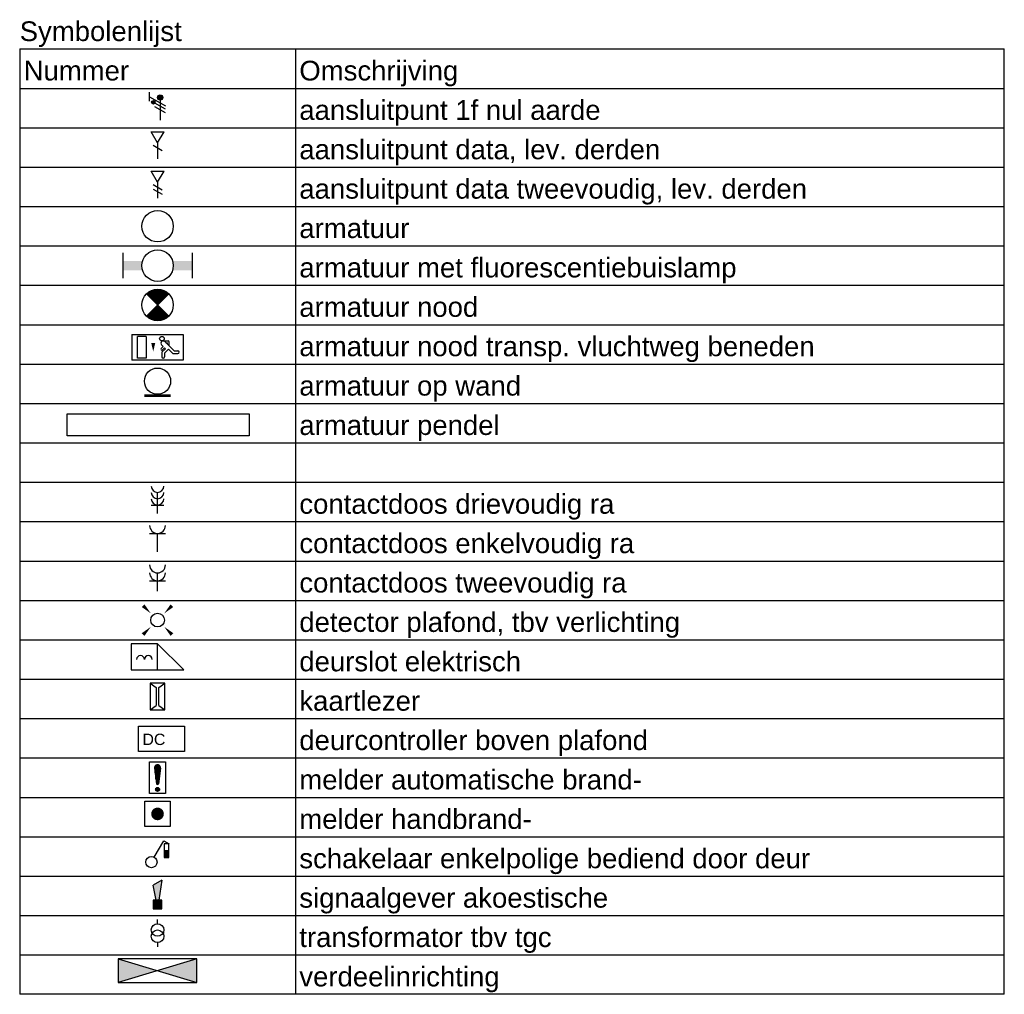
# Model space of a CAD drawing. Extents: x -138812 to 250702, y -18987 to 104055.
# Tile 2 of 193: x 49277 to 55527, y -11673 to -5487. Entities that reach past the tile are written whole.
import ezdxf
from ezdxf.enums import TextEntityAlignment as Align

# ---------------------------------------------------------------- set-up
doc = ezdxf.new("R2010")
doc.units = 0
doc.header["$LTSCALE"] = 50
doc.layers.get('0').update_dxf_attribs({"linetype": 'CONTINUOUS'})
for name, color, linetype in [('EL$1----', 7, 'CONTINUOUS'), ('EL6522--', 3, 'CONTINUOUS'), ('EL6541--', 3, 'CONTINUOUS')]:
    doc.layers.add(name, color=color, linetype=linetype)
doc.styles.add('BURO-018', font='ARIAL.TTF', dxfattribs={"height": 90})
doc.styles.get("Standard").update_dxf_attribs({"font": 'ARIAL.TTF'})

# ---------------------------------------------------------------- blocks, each defined once
blk = doc.blocks.new('RENVOY1')
at = {"layer": 'EL6541--', "linetype": 'Continuous'}
for p, q in [((0, 5), (125, 5)), ((35, 5), (35, -115))]:
    blk.add_line(p, q, dxfattribs=at)
at = {"layer": 'EL6541--'}
for p, q in [((0, 5), (0, -115)), ((125, -115), (125, 5)), ((0, 0), (125, 0)), ((0, -5), (125, -5)), ((0, -10), (125, -10)), ((0, -15), (125, -15)), ((0, -20), (125, -20)), ((0, -25), (125, -25)), ((0, -30), (125, -30)), ((0, -35), (125, -35)), ((0, -40), (125, -40)), ((0, -45), (125, -45)), ((0, -50), (125, -50)), ((0, -55), (125, -55)), ((0, -60), (125, -60)), ((0, -65), (125, -65)), ((0, -70), (125, -70)), ((0, -75), (125, -75)), ((0, -80), (125, -80)), ((0, -85), (125, -85)), ((0, -90), (125, -90)), ((0, -95), (125, -95)), ((0, -100), (125, -100)), ((0, -105), (125, -105)), ((0, -110), (125, -110)), ((125, -115), (0, -115))]:
    blk.add_line(p, q, dxfattribs=at)
at = {"layer": 'EL6541--', "color": 7, "flags": 8}
for tag, p in [('TITEL', (0, 6)), ('KOLOM1', (0.5, 1)), ('KOLOM2', (35.5, 1))]:
    blk.add_attdef(tag, p, '', height=2.5, dxfattribs=at)
blk = doc.blocks.new('RENVOY1ROW')
at = {"layer": 'EL6541--', "color": 7, "flags": 8}
for p in [(0.5, 1), (35.5, 1)]:
    blk.add_attdef('TITEL', p, '', height=2.5, dxfattribs=at)
blk = doc.blocks.new('E00078')
at = {"color": 0, "linetype": 'Continuous'}
for p, q in [((-3, 6.48), (-3, 8.98)), ((-3, 7.73), (1.5, 5.13)), ((1.5, 4.13), (-1.5, 5.87)), ((0, 7.5), (0, 1)), ((1.5, 3.13), (-1.5, 4.87))]:
    blk.add_line(p, q, dxfattribs=at)
at = {"color": 0, "linetype": 'Continuous', "const_width": 0.5}
blk.add_lwpolyline([(-2.18, 6.12, 1), (-1.68, 6.12, 1)], format="xyb", close=True, dxfattribs=at)
at = {"color": 0, "const_width": 0.75}
blk.add_lwpolyline([(-0.38, 7.5, 1), (0.38, 7.5, 1)], format="xyb", close=True, dxfattribs=at)
at = {"color": 0, "linetype": 'Continuous'}
for centre, radius in [((-1.93, 6.12), 0.5), ((0, 7.5), 0.75)]:
    blk.add_circle(centre, radius, dxfattribs=at)
at = {"color": 0, "linetype": 'Continuous', "style": 'BURO-018'}
for tag, p in [('E_GKAST', (0, 14)), ('E_GROEP', (0, 11)), ('E_SGROEP', (4.5, 11))]:
    blk.add_attdef(tag, text='', height=1.8, dxfattribs=at).set_placement(p, align=Align.MIDDLE)
at = {"color": 0, "linetype": 'Continuous', "style": 'BURO-018', "flags": 1}
for tag, p in [('E_VERMCODE', (13, 11)), ('E_MATCODE', (0, 0))]:
    blk.add_attdef(tag, text='', height=1.8, dxfattribs=at).set_placement(p, align=Align.MIDDLE)
blk = doc.blocks.new('E00152')
at = {"color": 0, "linetype": 'Continuous'}
for p, q in [((-1.44, 7), (1.44, 7)), ((0, 4.5), (-1.44, 7)), ((0, 4.5), (1.44, 7)), ((0, 4.5), (0, 1)), ((-1, 4), (1, 2.85))]:
    blk.add_line(p, q, dxfattribs=at)
at = {"color": 7, "style": 'BURO-018'}
for tag, p in [('E_COMMENT1', (0, 12)), ('E_DCOM1', (0, 9))]:
    blk.add_attdef(tag, text='', height=1.8, dxfattribs=at).set_placement(p, align=Align.MIDDLE)
at = {"color": 0, "style": 'BURO-018'}
blk.add_attdef('E_TEXT1', text='', height=1.8, dxfattribs=at).set_placement((2.5, 6), align=Align.MIDDLE)
at = {"color": 0, "linetype": 'Continuous', "style": 'BURO-018', "flags": 1}
blk.add_attdef('E_MATCODE', text='', height=1.8, dxfattribs=at).set_placement((0, 0), align=Align.MIDDLE)
blk = doc.blocks.new('E00153')
at = {"color": 0, "linetype": 'Continuous'}
for p, q in [((-1.44, 7), (1.44, 7)), ((0, 4.5), (-1.44, 7)), ((0, 4.5), (1.44, 7)), ((0, 4.5), (0, 1)), ((-1, 4), (1, 2.85)), ((-1, 3), (1, 1.85))]:
    blk.add_line(p, q, dxfattribs=at)
at = {"color": 7, "style": 'BURO-018'}
for tag, p in [('E_COMMENT1', (-6, 12)), ('E_COMMENT2', (6, 12)), ('E_DCOM1', (-6, 9)), ('E_DCOM2', (6, 9))]:
    blk.add_attdef(tag, text='', height=1.8, dxfattribs=at).set_placement(p, align=Align.MIDDLE)
at = {"color": 0, "style": 'BURO-018'}
blk.add_attdef('E_TEXT1', text='', height=1.8, dxfattribs=at).set_placement((2.5, 6), align=Align.MIDDLE)
at = {"color": 0, "linetype": 'Continuous', "style": 'BURO-018', "flags": 1}
blk.add_attdef('E_MATCODE', text='', height=1.8, dxfattribs=at).set_placement((0, 0), align=Align.MIDDLE)
blk = doc.blocks.new('1115B3A')
at = {"color": 0, "linetype": 'Continuous'}
blk.add_circle((0, 0), 2.5, dxfattribs=at)
at = {"color": 0, "linetype": 'Continuous', "style": 'BURO-018'}
for tag, p in [('E_GKAST', (0, 8)), ('E_GROEP', (0, 5)), ('E_SGROEP', (4.5, 5)), ('E_ARMCODE', (0, 0)), ('E_SLET', (4.5, -1))]:
    blk.add_attdef(tag, text='', height=1.8, dxfattribs=at).set_placement(p, align=Align.MIDDLE)
blk = doc.blocks.new('1115B6549')
at = {"color": 0}
for p, q in [((-5.49, 2), (-5.49, -2)), ((5.49, 2), (5.49, -2))]:
    blk.add_line(p, q, dxfattribs=at)
at = {"color": 0, "linetype": 'Continuous'}
blk.add_circle((0, 0), 2.5, dxfattribs=at)
at = {"color": 0}
for points in [[(-2.5, 0.75), (-5.49, 0.75), (-2.5, -0.75), (-5.49, -0.75)], [(2.5, 0.75), (5.49, 0.75), (2.5, -0.75), (5.49, -0.75)]]:
    blk.add_solid(points, dxfattribs=at)
at = {"color": 0, "linetype": 'Continuous', "style": 'BURO-018'}
for tag, p in [('E_GKAST', (0, 8)), ('E_GROEP', (0, 5)), ('E_SGROEP', (4.5, 5)), ('E_ARMCODE', (0, 0)), ('E_SLET', (4.5, -3))]:
    blk.add_attdef(tag, text='', height=1.8, dxfattribs=at).set_placement(p, align=Align.MIDDLE)
blk = doc.blocks.new('E00018')
at = {"color": 0, "linetype": 'Continuous'}
for p, q in [((-1.77, -1.77), (1.77, 1.77)), ((1.77, -1.77), (-1.77, 1.77))]:
    blk.add_line(p, q, dxfattribs=at)
at = {"color": 0, "linetype": 'Continuous', "const_width": 2.5}
for points in [[(-0.88, 0.88, -0.198912), (0, 1.25, -0.198912), (0.88, 0.88, -1)], [(-0.88, -0.88, 0.198912), (0, -1.25, 0.198912), (0.88, -0.88, 1)]]:
    blk.add_lwpolyline(points, format="xyb", dxfattribs=at)
blk = doc.blocks.new('1115B3A-NO1')
at = {"color": 0, "linetype": 'Continuous'}
blk.add_circle((0, 0), 2.5, dxfattribs=at)
at = {"color": 0, "zscale": 50}
blk.add_blockref('E00018', (0, 0), dxfattribs=at)
at = {"color": 0, "linetype": 'Continuous', "style": 'BURO-018'}
for tag, p in [('E_GKAST', (0, 8)), ('E_GROEP', (0, 5)), ('E_SGROEP', (4.5, 5)), ('E_ARMCODE', (0, 0)), ('E_SLET', (4.5, -1))]:
    blk.add_attdef(tag, text='', height=1.8, dxfattribs=at).set_placement(p, align=Align.MIDDLE)
blk = doc.blocks.new('1115C2J')
at = {"color": 0, "linetype": 'Continuous'}
for p, q in [((-4.5, 5.5), (4.5, 5.5)), ((-4.5, 1), (-4.5, 5.5)), ((4.5, 1), (4.5, 5.5)), ((-2.68, 4.35), (-3.52, 4.35)), ((-2.88, 3.87), (-3.52, 3.87)), ((-1.27, 2.26), (-2.88, 3.87)), ((-1.94, 3.61), (-2.68, 4.35)), ((-1.24, 4.31), (-1.94, 3.61)), ((-1.37, 3.5), (-0.76, 4.11)), ((-1.23, 3.35), (-1.37, 3.5)), ((-1.24, 4.31), (-1.24, 4.91)), ((-0.87, 3.71), (-1.23, 3.35)), ((-0.65, 3.49), (-1.01, 3.13)), ((-0.76, 4.11), (-0.76, 4.91)), ((2, 5.15), (3.5, 5.15)), ((2, 1.35), (2, 5.15)), ((3.5, 5.15), (3.5, 1.35)), ((-1.94, 2.93), (-2.04, 2.83)), ((-2.04, 2.83), (-2.04, 2.34)), ((-0.99, 2.14), (-1.84, 2.14)), ((-1.71, 2.7), (-1.72, 2.7)), ((-1.72, 2.7), (-1.72, 2.46)), ((-1.47, 2.46), (-1.72, 2.46)), ((-0.71, 2.83), (-1.01, 3.13)), ((4.5, 1), (-4.5, 1)), ((2, 1.35), (3.5, 1.35))]:
    blk.add_line(p, q, dxfattribs=at)
blk.add_lwpolyline([(0.75, 4, 0, 0.7, 0), (0.75, 2.5, 0.7, 0.7, 0)], format="xyseb", dxfattribs=at)
blk.add_circle((-0.76, 1.75), 0.4, dxfattribs=at)
for centre, radius, start, end in [((-3.52, 4.11), 0.24, 90, 270), ((-1, 4.91), 0.24, 0, 180), ((-0.76, 3.6), 0.16, 315, 135), ((-1.84, 2.34), 0.2, 180, 270), ((-0.99, 2.54), 0.4, 225, 45)]:
    blk.add_arc(centre, radius, start, end, dxfattribs=at)
at = {"color": 0, "linetype": 'Continuous', "style": 'BURO-018'}
for tag, p in [('E_GKAST', (0, 15.17)), ('E_GROEP', (0, 12.17)), ('E_SGROEP', (4.5, 12.17)), ('E_ARMCODE', (0, 8))]:
    blk.add_attdef(tag, text='', height=1.8, dxfattribs=at).set_placement(p, align=Align.MIDDLE)
blk = doc.blocks.new('E00172')
at = {"color": 0, "linetype": 'Continuous', "const_width": 0.5}
blk.add_lwpolyline([(-2.5, 0.75), (2.5, 0.75)], dxfattribs=at)
at = {"color": 0, "linetype": 'Continuous'}
blk.add_circle((0, 3.5), 2.5, dxfattribs=at)
at = {"color": 0, "linetype": 'Continuous', "style": 'BURO-018'}
for tag, p in [('E_GKAST', (0, 11.5)), ('E_GROEP', (0, 8.5)), ('E_SGROEP', (4.5, 8.5)), ('E_ARMCODE', (0, 3.5)), ('E_SLET', (4.5, 2.5))]:
    blk.add_attdef(tag, text='', height=1.8, dxfattribs=at).set_placement(p, align=Align.MIDDLE)
blk = doc.blocks.new('E001611207146')
at = {"color": 0}
for p, q in [((-12.07, -1.46), (-12.07, 1.46)), ((-12.07, 1.46), (12.07, 1.46)), ((12.07, 1.46), (12.07, -1.46)), ((12.07, -1.46), (-12.07, -1.46))]:
    blk.add_line(p, q, dxfattribs=at)
at = {"color": 0, "linetype": 'Continuous', "style": 'BURO-018'}
for tag, p in [('E_GKAST', (0, 8)), ('E_GROEP', (0, 5)), ('E_SGROEP', (4.5, 5)), ('E_ARMCODE', (0, 0)), ('E_SLET', (4.5, -3))]:
    blk.add_attdef(tag, text='', height=1.8, dxfattribs=at).set_placement(p, align=Align.MIDDLE)
blk = doc.blocks.new('111304B')
at = {"color": 0, "linetype": 'Continuous'}
for p, q in [((0, 1), (0, 6)), ((-1.5, 3), (1.5, 3))]:
    blk.add_line(p, q, dxfattribs=at)
for centre in [(0, 7.5), (0, 6), (0, 4.5)]:
    blk.add_arc(centre, 1.5, 180, 0, dxfattribs=at)
at = {"color": 0, "linetype": 'Continuous', "style": 'BURO-018'}
for tag, p in [('E_GKAST', (0, 13)), ('E_GROEP', (0, 10)), ('E_SGROEP', (4.5, 10))]:
    blk.add_attdef(tag, text='', height=1.8, dxfattribs=at).set_placement(p, align=Align.MIDDLE)
at = {"color": 0, "linetype": 'Continuous', "style": 'BURO-018', "flags": 1}
for tag, p in [('E_VERMCODE', (13, 10)), ('E_MATCODE', (0, 0))]:
    blk.add_attdef(tag, text='', height=1.8, dxfattribs=at).set_placement(p, align=Align.MIDDLE)
blk = doc.blocks.new('111304')
at = {"color": 0, "linetype": 'Continuous'}
for p, q in [((-1.5, 4.5), (1.5, 4.5)), ((0, 1), (0, 4.5))]:
    blk.add_line(p, q, dxfattribs=at)
blk.add_arc((0, 6), 1.5, 180, 0, dxfattribs=at)
at = {"color": 0, "linetype": 'Continuous', "style": 'BURO-018'}
for tag, p in [('E_GKAST', (0, 11.5)), ('E_GROEP', (0, 8.5)), ('E_SGROEP', (4.5, 8.5))]:
    blk.add_attdef(tag, text='', height=1.8, dxfattribs=at).set_placement(p, align=Align.MIDDLE)
at = {"color": 0, "linetype": 'Continuous', "style": 'BURO-018', "flags": 1}
for tag, p in [('E_VERMCODE', (13, 8.5)), ('E_MATCODE', (0, 0))]:
    blk.add_attdef(tag, text='', height=1.8, dxfattribs=at).set_placement(p, align=Align.MIDDLE)
blk = doc.blocks.new('111304A')
at = {"color": 0, "linetype": 'Continuous'}
for p, q in [((0, 1), (0, 4.5)), ((-1.5, 3), (1.5, 3))]:
    blk.add_line(p, q, dxfattribs=at)
for centre in [(0, 6), (0, 4.5)]:
    blk.add_arc(centre, 1.5, 180, 0, dxfattribs=at)
at = {"color": 0, "linetype": 'Continuous', "style": 'BURO-018'}
for tag, p in [('E_GKAST', (0, 11.5)), ('E_GROEP', (0, 8.5)), ('E_SGROEP', (4.5, 8.5))]:
    blk.add_attdef(tag, text='', height=1.8, dxfattribs=at).set_placement(p, align=Align.MIDDLE)
at = {"color": 0, "linetype": 'Continuous', "style": 'BURO-018', "flags": 1}
for tag, p in [('E_VERMCODE', (13, 8.5)), ('E_MATCODE', (0, 0))]:
    blk.add_attdef(tag, text='', height=1.8, dxfattribs=at).set_placement(p, align=Align.MIDDLE)
blk = doc.blocks.new('E00411')
at = {"color": 0, "linetype": 'Continuous'}
blk.add_circle((0, 0), 1.25, dxfattribs=at)
for points in [[(-2.89, 2.4), (-2.4, 2.89), (-1.24, 1.24)], [(2.4, 2.89), (2.89, 2.4), (1.24, 1.24)], [(-2.4, -2.89), (-2.89, -2.4), (-1.24, -1.24)], [(2.89, -2.4), (2.4, -2.89), (1.24, -1.24)]]:
    blk.add_solid(points, dxfattribs=at)
at = {"color": 0, "linetype": 'Continuous', "style": 'BURO-018'}
for tag, p in [('E_SLET1', (0, 4.64)), ('E_GROEP', (0, 0)), ('E_GKAST', (0, 0))]:
    blk.add_attdef(tag, text='', height=1.8, dxfattribs=at).set_placement(p, align=Align.MIDDLE)
at = {"color": 0, "linetype": 'Continuous', "style": 'BURO-018', "flags": 1}
for tag in ['E_MATCODE', 'E_SGROEP']:
    blk.add_attdef(tag, text='', height=1.8, dxfattribs=at).set_placement((0, 0), align=Align.MIDDLE)
blk = doc.blocks.new('111604')
at = {"color": 0, "linetype": 'Continuous'}
for p, q in [((-5, 6), (-5, 1)), ((0, 6), (-5, 6)), ((0, 1), (0, 6)), ((0, 6), (5, 1)), ((-5, 1), (5, 1))]:
    blk.add_line(p, q, dxfattribs=at)
for centre in [(-3.25, 3), (-1.75, 3)]:
    blk.add_arc(centre, 0.75, 0, 180, dxfattribs=at)
at = {"color": 0, "linetype": 'Continuous', "style": 'BURO-018'}
blk.add_attdef('E_TEXT1', text='', height=1.8, dxfattribs=at).set_placement((0, 8.5), align=Align.MIDDLE)
at = {"color": 0, "linetype": 'Continuous', "style": 'BURO-018', "flags": 1}
blk.add_attdef('E_MATCODE', text='', height=1.8, dxfattribs=at).set_placement((0, 0), align=Align.MIDDLE)
blk = doc.blocks.new('E00517')
at = {"color": 0, "linetype": 'ByBlock'}
for p, q in [((-1.5, 6.5), (-0.3, 5.6)), ((1.5, 6.5), (-1.5, 6.5)), ((-1.5, 6.5), (-1.5, 1)), ((0.3, 5.6), (1.5, 6.5)), ((1.5, 1), (1.5, 6.5)), ((-0.3, 5.6), (-0.3, 1.9)), ((0.3, 1.9), (0.3, 5.6)), ((-1.5, 1), (-0.3, 1.9)), ((-1.5, 1), (1.5, 1)), ((0.3, 1.9), (1.5, 1))]:
    blk.add_line(p, q, dxfattribs=at)
at = {"color": 0, "linetype": 'ByBlock', "style": 'BURO-018'}
blk.add_attdef('E_TEXT1', text='', height=1.8, dxfattribs=at).set_placement((0, 9), align=Align.MIDDLE)
at = {"color": 0, "linetype": 'Continuous', "style": 'BURO-018', "flags": 1}
blk.add_attdef('E_MATCODE', (0, 0), '', height=1.8, dxfattribs=at)
blk = doc.blocks.new('*X39')
at = {"color": 0}
for p, q in [((159.4, 200.26), (159.4, 201.95)), ((159.6, 198.67), (159.6, 202.13)), ((159.8, 197.35), (159.8, 202.22)), ((160, 197.25), (160, 202.25)), ((160.2, 197.35), (160.2, 202.22)), ((160.4, 198.67), (160.4, 202.13)), ((160.6, 200.26), (160.6, 201.95)), ((159.6, 195.7), (159.6, 196.3)), ((159.8, 195.54), (159.8, 196.46)), ((160, 195.5), (160, 196.5)), ((160.2, 195.54), (160.2, 196.46)), ((160.4, 195.7), (160.4, 196.3))]:
    blk.add_line(p, q, dxfattribs=at)
blk = doc.blocks.new('1116A7')
at = {"color": 0, "linetype": 'Continuous'}
for p, q in [((-2, -4), (-2, 4)), ((-2, 4), (2, 4)), ((2, 4), (2, -4)), ((-0.74, 2.41), (-0.25, -1.53)), ((0.74, 2.41), (0.25, -1.53)), ((2, -4), (-2, -4))]:
    blk.add_line(p, q, dxfattribs=at)
blk.add_circle((0, -3), 0.5, dxfattribs=at)
for centre, radius, start, end in [((0, 2.5), 0.75, 352.8192, 187.1808), ((0, -1.5), 0.25, 187.1808, 352.8192)]:
    blk.add_arc(centre, radius, start, end, dxfattribs=at)
blk.add_blockref('*X39', (-160, -199), dxfattribs=at)
at = {"color": 0, "linetype": 'Continuous', "style": 'BURO-018'}
blk.add_attdef('E_TEXT1', text='', height=1.8, dxfattribs=at).set_placement((0, 6.5), align=Align.MIDDLE)
at = {"color": 0, "linetype": 'Continuous', "style": 'BURO-018', "flags": 1}
blk.add_attdef('E_MATCODE', (0, 0), '', height=1.8, dxfattribs=at)
blk = doc.blocks.new('E00124')
at = {"color": 0, "linetype": 'Continuous'}
for p, q in [((-2, 5), (2, 5)), ((-2, 1), (-2, 5)), ((2, 5), (2, 1)), ((2, 1), (-2, 1))]:
    blk.add_line(p, q, dxfattribs=at)
at = {"color": 0, "linetype": 'Continuous', "const_width": 1}
blk.add_lwpolyline([(-0.5, 3, 1), (0.5, 3, 1)], format="xyb", close=True, dxfattribs=at)
at = {"color": 0, "linetype": 'Continuous', "style": 'BURO-018'}
blk.add_attdef('E_TEXT1', text='', height=1.8, dxfattribs=at).set_placement((0, 7.5), align=Align.MIDDLE)
at = {"color": 0, "linetype": 'Continuous', "style": 'BURO-018', "flags": 1}
blk.add_attdef('E_MATCODE', (0, 0), '', height=1.8, dxfattribs=at)
blk = doc.blocks.new('E00115')
at = {"color": 0, "linetype": 'Continuous'}
for p, q in [((3.35, 6.3), (3.35, 6.65)), ((2.85, 6.3), (2.85, 3.3)), ((3.85, 6.3), (2.85, 6.3)), ((2.85, 4.8), (3.85, 4.8)), ((3.85, 3.3), (3.85, 6.3)), ((2.85, 3.3), (3.85, 3.3))]:
    blk.add_line(p, q, dxfattribs=at)
blk.add_solid([(2.85, 4.8), (3.85, 4.8), (2.85, 3.3), (3.85, 3.3)], dxfattribs=at)
blk = doc.blocks.new('1114A1-DB1')
at = {"color": 0, "linetype": 'Continuous'}
for p, q in [((0.62, 3.33), (2.74, 7)), ((2.74, 7), (3.95, 6.3))]:
    blk.add_line(p, q, dxfattribs=at)
blk.add_circle((0, 2.25), 1.25, dxfattribs=at)
at = {"color": 0, "zscale": 50}
blk.add_blockref('E00115', (0, 0), dxfattribs=at)
at = {"color": 0, "linetype": 'Continuous', "style": 'BURO-018'}
for tag, p in [('E_SLET1', (3.36, 9)), ('E_GROEP', (0, 0)), ('E_GKAST', (0, 0))]:
    blk.add_attdef(tag, text='', height=1.8, dxfattribs=at).set_placement(p, align=Align.MIDDLE)
at = {"color": 0, "linetype": 'Continuous', "style": 'BURO-018', "flags": 1}
for tag in ['E_MATCODE', 'E_SGROEP']:
    blk.add_attdef(tag, text='', height=1.8, dxfattribs=at).set_placement((0, 0), align=Align.MIDDLE)
blk = doc.blocks.new('E00028')
at = {"color": 0, "linetype": 'Continuous'}
for p, q in [((1.5, 11), (-1.5, 9.27)), ((1.5, 11), (0.5, 4)), ((-0.5, 4), (-1.5, 9.27)), ((-1.5, 4), (-1.5, 1)), ((1.5, 4), (-1.5, 4)), ((1.5, 1), (1.5, 4)), ((-1.5, 1), (1.5, 1))]:
    blk.add_line(p, q, dxfattribs=at)
for points in [[(-1.5, 9.27), (1.5, 11), (-0.5, 4), (0.5, 4)], [(-1.5, 4), (1.5, 4), (-1.5, 1), (1.5, 1)]]:
    blk.add_solid(points, dxfattribs=at)
at = {"color": 0, "linetype": 'Continuous', "style": 'BURO-018'}
blk.add_attdef('E_TEXT1', text='', height=1.8, dxfattribs=at).set_placement((0, 13.5), align=Align.MIDDLE)
at = {"color": 0, "linetype": 'Continuous', "style": 'BURO-018', "flags": 1}
blk.add_attdef('E_MATCODE', (0, 0), '', height=1.8, dxfattribs=at)
blk = doc.blocks.new('060901A')
at = {"color": 0, "linetype": 'Continuous'}
for p, q in [((0, 6.5), (0, 7.5)), ((0, 2), (0, 1))]:
    blk.add_line(p, q, dxfattribs=at)
for centre in [(0, 5), (0, 3.5)]:
    blk.add_circle(centre, 1.5, dxfattribs=at)
at = {"color": 0, "linetype": 'Continuous', "style": 'BURO-018'}
for tag, p in [('E_GKAST', (0, 13)), ('E_GROEP', (0, 10)), ('E_SGROEP', (4.5, 10))]:
    blk.add_attdef(tag, text='', height=1.8, dxfattribs=at).set_placement(p, align=Align.MIDDLE)
at = {"color": 0, "linetype": 'Continuous', "style": 'BURO-018', "flags": 1}
for tag, p in [('E_VERMCODE', (13, 10)), ('E_MATCODE', (0, 0))]:
    blk.add_attdef(tag, text='', height=1.8, dxfattribs=at).set_placement(p, align=Align.MIDDLE)
blk = doc.blocks.new('1116A4B')
at = {"color": 0, "linetype": 'Continuous'}
for p, q in [((-5, 4), (-5, 1)), ((5, 4), (-5, 4)), ((-5, 4), (5, 1)), ((5, 4), (-5, 1)), ((5, 1), (5, 4)), ((-5, 1), (5, 1))]:
    blk.add_line(p, q, dxfattribs=at)
for points in [[(-5, 4), (0, 2.5), (-5, 1)], [(5, 4), (0, 2.5), (5, 1)]]:
    blk.add_solid(points, dxfattribs=at)
at = {"color": 0, "linetype": 'Continuous', "style": 'BURO-018'}
for tag, p in [('E_GKAST', (0, 15)), ('E_GROEP', (0, 9)), ('E_SGROEP', (4.5, 9)), ('E_KAST', (0, 6))]:
    blk.add_attdef(tag, text='', height=1.8, dxfattribs=at).set_placement(p, align=Align.MIDDLE)
at = {"color": 0, "linetype": 'Continuous', "style": 'BURO-018', "flags": 1}
blk.add_attdef('E_MATCODE', text='', height=1.8, dxfattribs=at).set_placement((0, 0), align=Align.MIDDLE)

msp = doc.modelspace()

# ---------------------------------------------------------------- linework, layer by layer
at = {"layer": 'EL6522--'}
msp.add_lwpolyline([(50030.83084, -9970.71632), (50322.02113, -9970.71632), (50322.02113, -10132.7898), (50030.83084, -10132.7898)], close=True, dxfattribs=at)

# ---------------------------------------------------------------- block references
at = {"layer": 'EL$1----', "color": 3}
for name, p, xscale, yscale in [('E00078', (50168.46333, -6147.917), 22.26662978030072, 22.26662978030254), ('E00152', (50151.76335, -6397.917), 28.57142857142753, 28.57142857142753), ('E00153', (50151.76335, -6647.917), 28.57142857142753, 28.57142857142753), ('1115B3A', (50151.76335, -6797.917), 40, 40), ('1115B6549', (50151.76335, -7047.917), 40, 40), ('1115B3A-NO1', (50151.76335, -7297.917), 40, 40), ('E00172', (50151.76335, -7897.917), 33.33333333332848, 33.33333333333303), ('111304B', (50151.76335, -8647.917), 26.66666666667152, 26.66666666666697), ('111304', (50151.76335, -8897.917), 33.33333333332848, 33.33333333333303), ('111304A', (50151.76335, -9147.917), 33.33333333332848, 33.33333333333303), ('E00411', (50151.76335, -9297.917), 34.581664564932, 34.58166456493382), ('111604', (50151.76335, -9647.917), 33.33333333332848, 33.33333333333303), ('E00517', (50151.76335, -9897.917), 30.76923076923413, 30.76923076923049), ('1116A7', (50151.76335, -10297.917), 25, 25), ('E00124', (50151.76335, -10647.917), 40, 40), ('1114A1-DB1', (50113.12265, -10897.917), 28.57142857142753, 28.57142857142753), ('E00028', (50151.76335, -11147.917), 18.18181818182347, 18.18181818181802), ('060901A', (50151.76335, -11397.917), 26.66666666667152, 26.66666666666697), ('1116A4B', (50151.76335, -11647.917), 50, 50)]:
    msp.add_blockref(name, p, dxfattribs=dict(at, xscale=xscale, yscale=yscale))
at = {"layer": 'EL$1----', "color": 3, "xscale": 36.36363636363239, "yscale": 36.36363636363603, "rotation": 180}
msp.add_blockref('1115C2J', (50151.76335, -7447.917), dxfattribs=at)
at = {"layer": 'EL$1----', "color": 3, "xscale": 47.84589892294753, "yscale": 47.84589892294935, "zscale": 0.7}
msp.add_blockref('E001611207146', (50155.90755, -8058.20781), dxfattribs=at)
at = {"layer": 'EL6541--', "xscale": 50, "yscale": 50, "zscale": 50}
msp.add_blockref('RENVOY1', (49276.76335, -5922.917), dxfattribs=at).add_auto_attribs({'TITEL': 'Symbolenlijst', 'KOLOM1': 'Nummer', 'KOLOM2': 'Omschrijving'})
at = {"layer": 'EL6541--'}
ref = msp.add_blockref('RENVOY1ROW', (49276.76335, -6172.917), dxfattribs=dict(at, xscale=50, yscale=50))
ref.add_attrib('Kolom2', 'aansluitpunt 1f nul aarde', (51051.76335, -6122.917), dxfattribs={"color": 7, "height": 125})
ref = msp.add_blockref('RENVOY1ROW', (49276.76335, -6422.917), dxfattribs=dict(at, xscale=50, yscale=50))
ref.add_attrib('Kolom2', 'aansluitpunt data, lev. derden', (51051.76335, -6372.917), dxfattribs={"color": 7, "height": 125})
ref = msp.add_blockref('RENVOY1ROW', (49276.76335, -6672.917), dxfattribs=dict(at, xscale=50, yscale=50))
ref.add_attrib('Kolom2', 'aansluitpunt data tweevoudig, lev. derden', (51051.76335, -6622.917), dxfattribs={"color": 7, "height": 125})
ref = msp.add_blockref('RENVOY1ROW', (49276.76335, -6922.917), dxfattribs=dict(at, xscale=50, yscale=50))
ref.add_attrib('Kolom2', 'armatuur', (51051.76335, -6872.917), dxfattribs={"color": 7, "height": 125})
ref = msp.add_blockref('RENVOY1ROW', (49276.76335, -7172.917), dxfattribs=dict(at, xscale=50, yscale=50))
ref.add_attrib('Kolom2', 'armatuur met fluorescentiebuislamp', (51051.76335, -7122.917), dxfattribs={"color": 7, "height": 125})
ref = msp.add_blockref('RENVOY1ROW', (49276.76335, -7422.917), dxfattribs=dict(at, xscale=50, yscale=50))
ref.add_attrib('Kolom2', 'armatuur nood', (51051.76335, -7372.917), dxfattribs={"color": 7, "height": 125})
ref = msp.add_blockref('RENVOY1ROW', (49276.76335, -7672.917), dxfattribs=dict(at, xscale=50, yscale=50))
ref.add_attrib('Kolom2', 'armatuur nood transp. vluchtweg beneden', (51051.76335, -7622.917), dxfattribs={"color": 7, "height": 125})
ref = msp.add_blockref('RENVOY1ROW', (49276.76335, -7922.917), dxfattribs=dict(at, xscale=50, yscale=50))
ref.add_attrib('Kolom2', 'armatuur op wand', (51051.76335, -7872.917), dxfattribs={"color": 7, "height": 125})
ref = msp.add_blockref('RENVOY1ROW', (49276.76335, -8172.917), dxfattribs=dict(at, xscale=50, yscale=50))
ref.add_attrib('Kolom2', 'armatuur pendel', (51051.76335, -8122.917), dxfattribs={"color": 7, "height": 125})
ref = msp.add_blockref('RENVOY1ROW', (49276.76335, -8672.917), dxfattribs=dict(at, xscale=50, yscale=50))
ref.add_attrib('Kolom2', 'contactdoos drievoudig ra', (51051.76335, -8622.917), dxfattribs={"color": 7, "height": 125})
ref = msp.add_blockref('RENVOY1ROW', (49276.76335, -8922.917), dxfattribs=dict(at, xscale=50, yscale=50))
ref.add_attrib('Kolom2', 'contactdoos enkelvoudig ra', (51051.76335, -8872.917), dxfattribs={"color": 7, "height": 125})
ref = msp.add_blockref('RENVOY1ROW', (49276.76335, -9172.917), dxfattribs=dict(at, xscale=50, yscale=50))
ref.add_attrib('Kolom2', 'contactdoos tweevoudig ra', (51051.76335, -9122.917), dxfattribs={"color": 7, "height": 125})
ref = msp.add_blockref('RENVOY1ROW', (49276.76335, -9422.917), dxfattribs=dict(at, xscale=50, yscale=50))
ref.add_attrib('Kolom2', 'detector plafond, tbv verlichting', (51051.76335, -9372.917), dxfattribs={"color": 7, "height": 125})
ref = msp.add_blockref('RENVOY1ROW', (49276.76335, -9672.917), dxfattribs=dict(at, xscale=50, yscale=50))
ref.add_attrib('Kolom2', 'deurslot elektrisch', (51051.76335, -9622.917), dxfattribs={"color": 7, "height": 125})
ref = msp.add_blockref('RENVOY1ROW', (49276.76335, -9922.917), dxfattribs=dict(at, xscale=50, yscale=50))
ref.add_attrib('Kolom2', 'kaartlezer', (51051.76335, -9872.917), dxfattribs={"color": 7, "height": 125})
ref = msp.add_blockref('RENVOY1ROW', (49276.76335, -10172.917), dxfattribs=dict(at, xscale=50, yscale=50))
ref.add_attrib('Kolom2', 'deurcontroller boven plafond', (51051.76335, -10122.917), dxfattribs={"color": 7, "height": 125})
ref = msp.add_blockref('RENVOY1ROW', (49276.76335, -10422.917), dxfattribs=dict(at, xscale=50, yscale=50))
ref.add_attrib('Kolom2', 'melder automatische brand-', (51051.76335, -10372.917), dxfattribs={"color": 7, "height": 125})
ref = msp.add_blockref('RENVOY1ROW', (49276.76335, -10672.917), dxfattribs=dict(at, xscale=50, yscale=50))
ref.add_attrib('Kolom2', 'melder handbrand-', (51051.76335, -10622.917), dxfattribs={"color": 7, "height": 125})
ref = msp.add_blockref('RENVOY1ROW', (49276.76335, -10922.917), dxfattribs=dict(at, xscale=50, yscale=50))
ref.add_attrib('Kolom2', 'schakelaar enkelpolige bediend door deur', (51051.76335, -10872.917), dxfattribs={"color": 7, "height": 125})
ref = msp.add_blockref('RENVOY1ROW', (49276.76335, -11172.917), dxfattribs=dict(at, xscale=50, yscale=50))
ref.add_attrib('Kolom2', 'signaalgever akoestische', (51051.76335, -11122.917), dxfattribs={"color": 7, "height": 125})
ref = msp.add_blockref('RENVOY1ROW', (49276.76335, -11422.917), dxfattribs=dict(at, xscale=50, yscale=50))
ref.add_attrib('Kolom2', 'transformator tbv tgc', (51051.76335, -11372.917), dxfattribs={"color": 7, "height": 125})
ref = msp.add_blockref('RENVOY1ROW', (49276.76335, -11672.917), dxfattribs=dict(at, xscale=50, yscale=50))
ref.add_attrib('Kolom2', 'verdeelinrichting', (51051.76335, -11622.917), dxfattribs={"color": 7, "height": 125})

# ---------------------------------------------------------------- texts
at = {"layer": 'EL6522--', "color": 1, "style": 'BURO-018'}
msp.add_text('DC', height=72, dxfattribs=at).set_placement((50056.21392, -10090.78544))

doc.saveas('drawing.dxf')
